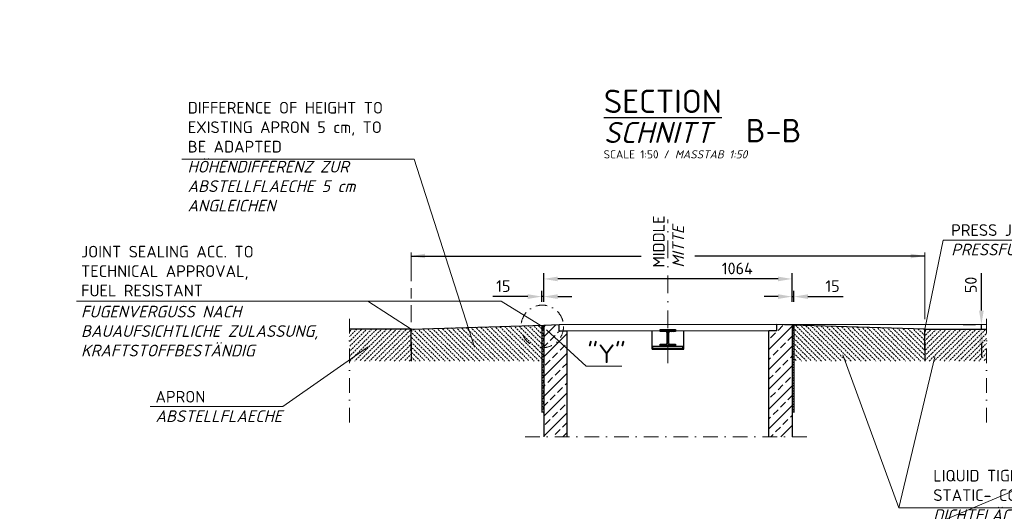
# Model space of a CAD drawing. Header units: millimetres. Extents: x -76904 to 25883, y -13890 to 20369.
# Tile 26 of 29: x 6366 to 10583, y 13827 to 15932. Entities that reach past the tile are written whole.
import ezdxf
from ezdxf.enums import TextEntityAlignment as Align

# ---------------------------------------------------------------- set-up
doc = ezdxf.new("R2010")
doc.units = ezdxf.units.MM
doc.header["$MEASUREMENT"] = 0
for name, pattern in [('STRICHPUNKT', [25.4, 12.7, -6.35, 0, -6.35]), ('STRICHPUNKT2', [0.5, 0.25, -0.125, 0, -0.125]), ('STRICHPUNKTX2', [2, 1, -0.5, 0, -0.5])]:
    doc.linetypes.add(name, pattern=pattern)
for name, color, linetype, lineweight in [('P------T2', 7, 'Continuous', 18), ('P------T7', 7, 'Continuous', 18), ('P-BS----Bem', 7, 'Continuous', 18), ('P-BSBOD', 7, 'Continuous', 30), ('P-BSWAN', 7, 'Continuous', 30), ('P-BSWANF', 7, 'Continuous', 18), ('P-SSHAL', 7, 'Continuous', 25)]:
    doc.layers.add(name, color=color, linetype=linetype, lineweight=lineweight)
doc.styles.add('isocpeur', font='isocpeur.ttf')
doc.styles.get("Standard").update_dxf_attribs({"font": 'isocpeur.ttf'})
doc.dimstyles.new('Kopie von ISO-25', dxfattribs={"dimscale": 20, "dimtxt": 2.5, "dimasz": 3, "dimexe": 1.25, "dimexo": 0.625, "dimgap": 1, "dimtad": 1, "dimtxsty": 'Standard', "dimcen": 2.5, "dimadec": 0, "dimazin": 0, "dimtfac": 1, "dimtmove": 0, "dimatfit": 1, "dimfxl": 0, "dimarcsym": 0})
pattern_1 = [(0, (-2838.4566, 6264.9059), (5e-16, 2), [])]
pattern_2 = [(45, (-2838.457, 6264.906), (-42.4264, 42.4264), []), (45, (-2796.03, 6264.906), (-42.4264, 42.4264), [30, -15])]
pattern_3 = [(180, (21122.5975, 6264.9059), (-5e-16, 2), [])]
pattern_4 = [(135, (10094.2, 14558.093), (-10.6066, -10.6066), [7.5, -3.75])]
pattern_5 = [(45, (10104.806, 14547.487), (-10.6066, 10.6066), [7.5, -3.75])]

# ---------------------------------------------------------------- blocks, each defined once
blk = doc.blocks.new('*D37')
at = {"layer": 'Defpoints', "color": 0, "lineweight": 0, "transparency": 16777216}
for p in [(8610.1, 14822.2), (8610.1, 14624.6), (9674.1, 14624.6)]:
    blk.add_point(p, dxfattribs=at)
at = {"layer": 'P-BS----Bem', "color": 0, "lineweight": -2, "transparency": 16777216}
for p, q in [((8610.1, 14724.6), (8610.1, 14847.2)), ((9674.1, 14724.6), (9674.1, 14847.2)), ((9614.1, 14822.2), (8670.1, 14822.2))]:
    blk.add_line(p, q, dxfattribs=at)
at = {"layer": 'P-BS----Bem', "color": 0, "lineweight": 0, "transparency": 16777216}
for points in [[(8670.1, 14832.2), (8670.1, 14812.2), (8610.1, 14822.2)], [(9614.1, 14832.2), (9614.1, 14812.2), (9674.1, 14822.2)]]:
    blk.add_solid(points, dxfattribs=at)
at = {"layer": 'P-BS----Bem', "color": 0, "transparency": 16777216, "insert": (9439.4, 14867.2), "char_height": 50, "attachment_point": 5}
blk.add_mtext('1064', dxfattribs=at)
blk = doc.blocks.new('*D38')
at = {"layer": 'Defpoints', "color": 0, "lineweight": 0, "transparency": 16777216}
for p in [(9682.1, 14746.6), (9674.1, 14624.6), (9682.1, 14624.3)]:
    blk.add_point(p, dxfattribs=at)
at = {"layer": 'P-BS----Bem', "color": 0, "lineweight": -2, "transparency": 16777216}
for p, q in [((9674.1, 14724.6), (9674.1, 14771.6)), ((9682.1, 14724.3), (9682.1, 14771.6)), ((9614.1, 14746.6), (9554.1, 14746.6)), ((9674.1, 14746.6), (9682.1, 14746.6)), ((9742.1, 14746.6), (9892.1, 14746.6))]:
    blk.add_line(p, q, dxfattribs=at)
at = {"layer": 'P-BS----Bem', "color": 0, "lineweight": 0, "transparency": 16777216}
for points in [[(9614.1, 14756.6), (9614.1, 14736.6), (9674.1, 14746.6)], [(9742.1, 14756.6), (9742.1, 14736.6), (9682.1, 14746.6)]]:
    blk.add_solid(points, dxfattribs=at)
at = {"layer": 'P-BS----Bem', "color": 0, "transparency": 16777216, "insert": (9847.1, 14791.6), "char_height": 50, "attachment_point": 5}
blk.add_mtext('15', dxfattribs=at)
blk = doc.blocks.new('*D39')
at = {"layer": 'Defpoints', "color": 0, "lineweight": 0, "transparency": 16777216}
for p in [(10484.8, 14626.6), (10506.3, 14626.6), (10506.3, 14606.6)]:
    blk.add_point(p, dxfattribs=at)
at = {"layer": 'P-BS----Bem', "color": 0, "lineweight": -2, "transparency": 16777216}
for p, q in [((10484.8, 14686.6), (10484.8, 14846.6)), ((10406.3, 14626.6), (10459.8, 14626.6)), ((10406.3, 14606.6), (10459.8, 14606.6)), ((10484.8, 14606.6), (10484.8, 14626.6)), ((10484.8, 14546.6), (10484.8, 14486.6))]:
    blk.add_line(p, q, dxfattribs=at)
at = {"layer": 'P-BS----Bem', "color": 0, "lineweight": 0, "transparency": 16777216}
for points in [[(10474.8, 14686.6), (10494.8, 14686.6), (10484.8, 14626.6)], [(10474.8, 14546.6), (10494.8, 14546.6), (10484.8, 14606.6)]]:
    blk.add_solid(points, dxfattribs=at)
at = {"layer": 'P-BS----Bem', "color": 0, "transparency": 16777216, "insert": (10439.8, 14796.6), "char_height": 50, "attachment_point": 5, "rotation": 90}
blk.add_mtext('50', dxfattribs=at)
blk = doc.blocks.new('*D40')
at = {"layer": 'Defpoints', "color": 0, "lineweight": 0, "transparency": 16777216}
for p in [(8602.1, 14746.6), (8602.1, 14624.3), (8610.1, 14624.6)]:
    blk.add_point(p, dxfattribs=at)
at = {"layer": 'P-BS----Bem', "color": 0, "lineweight": -2, "transparency": 16777216}
for p, q in [((8602.1, 14724.3), (8602.1, 14771.6)), ((8610.1, 14724.6), (8610.1, 14771.6)), ((8542.1, 14746.6), (8392.1, 14746.6)), ((8610.1, 14746.6), (8602.1, 14746.6)), ((8670.1, 14746.6), (8730.1, 14746.6))]:
    blk.add_line(p, q, dxfattribs=at)
at = {"layer": 'P-BS----Bem', "color": 0, "lineweight": 0, "transparency": 16777216}
for points in [[(8542.1, 14756.6), (8542.1, 14736.6), (8602.1, 14746.6)], [(8670.1, 14756.6), (8670.1, 14736.6), (8610.1, 14746.6)]]:
    blk.add_solid(points, dxfattribs=at)
at = {"layer": 'P-BS----Bem', "color": 0, "transparency": 16777216, "insert": (8437.1, 14791.6), "char_height": 50, "attachment_point": 5}
blk.add_mtext('15', dxfattribs=at)

msp = doc.modelspace()

# ---------------------------------------------------------------- hatches: boundary and pattern name
at = {"lineweight": 13}
h = msp.add_hatch(dxfattribs=at)
h.set_pattern_fill('BETON_UNBEWEHRT', color=256, scale=60, pattern_type=2)
h.set_pattern_definition(pattern_5)
h.paths.add_polyline_path([(7777.812, 14606.648), (8040.47, 14606.648), (8040.47, 14596.648), (8042.07, 14596.648), (8042.07, 14520.648), (8042.07, 14470.648), (7777.812, 14470.648)])
h = msp.add_hatch(dxfattribs=at)
h.set_pattern_fill('BETON_UNBEWEHRT', color=256, scale=60, angle=90, pattern_type=2)
h.set_pattern_definition(pattern_4)
h.paths.add_polyline_path([(8042.07, 14596.648), (8043.67, 14596.648), (8043.67, 14606.803), (8602.07, 14624.326), (8602.07, 14470.648), (8042.07, 14470.648), (8042.07, 14551.648)])
h = msp.add_hatch(dxfattribs=at)
h.set_pattern_fill('BETON_UNBEWEHRT', color=256, scale=60, angle=90, pattern_type=2)
h.set_pattern_definition(pattern_4)
h.paths.add_polyline_path([(10242.07, 14596.648), (10240.47, 14596.648), (10240.47, 14606.803), (9682.07, 14624.326), (9682.07, 14470.648), (10242.07, 14470.648), (10242.07, 14551.648)])
h = msp.add_hatch(dxfattribs=at)
h.set_pattern_fill('BETON_UNBEWEHRT', color=256, scale=60, pattern_type=2)
h.set_pattern_definition(pattern_5)
h.paths.add_polyline_path([(10506.329, 14606.648), (10243.67, 14606.648), (10243.67, 14596.648), (10242.07, 14596.648), (10242.07, 14520.648), (10242.07, 14470.648), (10506.329, 14470.648)])
at = {"layer": 'P-BSWANF'}
h = msp.add_hatch(dxfattribs=at)
h.set_pattern_fill('ANSI31', color=256, scale=16, angle=315, style=0)
h.set_pattern_definition(pattern_1)
h.paths.add_polyline_path([(8043.67, 14606.803), (8042.07, 14606.648), (8040.47, 14606.648), (8040.47, 14596.648), (8043.67, 14596.648)])
h = msp.add_hatch(dxfattribs=at)
h.set_pattern_fill('ANSI31', color=256, scale=16, angle=315, style=0)
h.set_pattern_definition(pattern_1)
h.paths.add_polyline_path([(8610.07, 14624.577), (8602.07, 14624.326), (8602.07, 14607.78), (8610.07, 14607.78)])
h = msp.add_hatch(dxfattribs=at)
h.set_pattern_fill('ANSI33', color=256, scale=240, style=0)
h.set_pattern_definition(pattern_2)
h.paths.add_polyline_path([(8610.07, 14146.648), (8710.07, 14146.648), (8710.07, 14600.648), (8676.07, 14600.648), (8676.07, 14626.648), (8610.07, 14624.577)])
h = msp.add_hatch(dxfattribs=at)
h.set_pattern_fill('ANSI33', color=256, scale=240, style=0)
h.set_pattern_definition(pattern_2)
h.paths.add_polyline_path([(9674.07, 14624.577), (9608.07, 14626.648), (9608.07, 14600.648), (9574.07, 14600.648), (9574.07, 14146.648), (9674.07, 14146.648)])
h = msp.add_hatch(dxfattribs=at)
h.set_pattern_fill('ANSI31', color=256, scale=16, angle=315, style=0)
h.set_pattern_definition(pattern_3)
h.paths.add_polyline_path([(9674.07, 14607.78), (9682.07, 14607.78), (9682.07, 14624.326), (9674.07, 14624.577)])
h = msp.add_hatch(dxfattribs=at)
h.set_pattern_fill('ANSI31', color=256, scale=16, angle=315, style=0)
h.set_pattern_definition(pattern_3)
h.paths.add_polyline_path([(10240.47, 14596.648), (10243.67, 14596.648), (10243.67, 14606.648), (10242.07, 14606.648), (10240.47, 14606.803)])
at = {"layer": 'P-SSHAL'}
h = msp.add_hatch(dxfattribs=at)
h.set_pattern_fill('ANSI31', color=256, scale=40, style=0)
h.set_pattern_definition([(45, (9590.0936, 8461.0693), (-3.535534, 3.535534), [])])
h.paths.add_polyline_path([(9150.87, 14596.72), (9175.27, 14596.72), (9175.27, 14605.92), (9142.07, 14605.92), (9142.07, 14533.92), (9175.27, 14533.92), (9175.27, 14543.12), (9150.87, 14543.12, -0.41421356), (9144.87, 14549.12), (9144.87, 14590.72, -0.41421356)])
h.paths.add_polyline_path([(9110.273, 14605.92), (9108.87, 14604.518), (9108.87, 14596.72), (9133.27, 14596.72, -0.41421356), (9139.27, 14590.72), (9139.27, 14549.12, -0.41421356), (9133.27, 14543.12), (9108.87, 14543.12), (9108.87, 14533.92), (9142.07, 14533.92), (9142.07, 14605.92)])

# ---------------------------------------------------------------- linework, layer by layer
at = {"color": 1, "lineweight": 0}
msp.add_line((25882.524, 20368.913), (-16135.736, 2597.362), dxfattribs=at)
at = {"layer": 'P------T2', "color": 7}
msp.add_line((6608.562, 14727.269), (8427.946, 14727.269), dxfattribs=at)
at = {"layer": 'P------T2'}
for p, q in [((7856.375, 14727.269), (8042.07, 14606.648)), ((8606.879, 14616.996), (8427.946, 14727.269)), ((10130.835, 13842.511), (9891.015, 14497.953)), ((10130.835, 13842.511), (10285.391, 14488.136)), ((10130.835, 13842.511), (11514.557, 13842.511))]:
    msp.add_line(p, q, dxfattribs=at)
for points in [[(7060.398, 15334.784), (8054.9, 15334.784), (8313.325, 14529.619)], [(8621.478, 14604.582), (8792.168, 14448.892), (8944.168, 14448.892)], [(6924.999, 14275.496), (7492.547, 14275.496), (7857.715, 14531.195)]]:
    msp.add_lwpolyline(points, dxfattribs=at)
at = {"layer": 'P------T2', "ltscale": 50}
msp.add_lwpolyline([(10739.721, 14988.085), (10321.227, 14988.085), (10242.07, 14606.648)], dxfattribs=at)
at = {"layer": 'P------T2', "linetype": 'STRICHPUNKTX2', "ltscale": 50}
msp.add_circle((8604.122, 14618.906), 91.052, dxfattribs=at)
at = {"layer": 'P-BS----Bem'}
for p, q in [((8042.07, 14935.419), (8042.07, 14812.297)), ((10242.07, 14935.419), (10242.07, 14650.073)), ((8042.07, 14782.223), (8042.07, 14738.695)), ((8042.07, 14709.413), (8042.07, 14637.224)), ((9618.07, 14626.648), (10506.329, 14626.648))]:
    msp.add_line(p, q, dxfattribs=at)
at = {"layer": 'P-BSBOD'}
for p, q in [((8042.07, 14606.648), (7777.812, 14606.648)), ((8040.47, 14606.648), (8040.47, 14596.648)), ((8043.67, 14596.648), (8040.47, 14596.648)), ((8043.67, 14606.803), (8042.07, 14606.648)), ((8042.07, 14520.648), (8042.07, 14596.648)), ((8043.67, 14606.803), (8610.07, 14624.577)), ((8043.67, 14606.803), (8043.67, 14596.648)), ((8602.07, 14624.326), (8602.07, 14250.648)), ((8602.07, 14607.78), (8610.07, 14607.78)), ((10240.47, 14606.803), (9674.07, 14624.577)), ((9682.07, 14607.78), (9674.07, 14607.78)), ((9682.07, 14624.326), (9682.07, 14250.648)), ((10240.47, 14606.803), (10240.47, 14596.648)), ((10240.47, 14606.803), (10242.07, 14606.648)), ((10240.47, 14596.648), (10243.67, 14596.648)), ((10242.07, 14606.648), (10506.329, 14606.648)), ((10242.07, 14520.648), (10242.07, 14596.648)), ((10243.67, 14606.648), (10243.67, 14596.648)), ((8042.07, 14551.648), (8042.07, 14470.648)), ((10242.07, 14551.648), (10242.07, 14470.648))]:
    msp.add_line(p, q, dxfattribs=at)
at = {"layer": 'P-BSWAN'}
for p, q in [((8610.07, 14624.577), (8676.07, 14626.648)), ((8610.07, 14624.577), (8610.07, 14146.648)), ((8676.07, 14600.648), (8676.07, 14626.648)), ((8676.07, 14600.648), (8710.07, 14600.648)), ((8710.07, 14146.648), (8710.07, 14600.648)), ((9574.07, 14146.648), (9574.07, 14600.648)), ((9608.07, 14600.648), (9574.07, 14600.648)), ((9608.07, 14600.648), (9608.07, 14626.648)), ((9674.07, 14624.577), (9608.07, 14626.648)), ((9674.07, 14624.577), (9674.07, 14146.648))]:
    msp.add_line(p, q, dxfattribs=at)
at = {"layer": 'P-BSWAN', "lineweight": 18}
for p, q in [((8676.07, 14626.648), (9608.07, 14626.648)), ((8710.07, 14600.648), (9108.87, 14600.648)), ((9175.27, 14600.648), (9574.07, 14600.648))]:
    msp.add_line(p, q, dxfattribs=at)
at = {"layer": 'P-BSWANF', "linetype": 'STRICHPUNKT', "ltscale": 5}
for p, q in [((7777.812, 14207.289), (7777.812, 14653.32)), ((10506.329, 14207.289), (10506.329, 14653.32)), ((8530.07, 14146.648), (9754.07, 14146.648))]:
    msp.add_line(p, q, dxfattribs=at)
at = {"layer": 'P-BSWANF'}
for points in [[(8602.006, 14595.687, -0.05949306), (8602.16, 14596.964, -0.05740352), (8602.614, 14598.192, -0.05389692), (8603.351, 14599.325, -0.04989952), (8604.343, 14600.321, -0.04617533), (8605.553, 14601.139, -0.04317976), (8606.935, 14601.751, -0.04317976)], [(8606.935, 14589.622, -0.04317976), (8605.553, 14590.234, -0.04617533), (8604.343, 14591.053, -0.04989952), (8603.351, 14592.048, -0.05389692), (8602.614, 14593.181, -0.05740352), (8602.16, 14594.41, -0.05949306), (8602.006, 14595.687, -0.05949306)], [(8606.937, 14601.749, 0.0441331), (8608.014, 14602.566, 0.04750486), (8608.891, 14603.53, 0.05098369), (8609.539, 14604.607, 0.05394265), (8609.936, 14605.763, 0.05566997), (8610.07, 14606.958, 0.05566997)], [(9677.204, 14601.749, -0.0441331), (9676.127, 14602.566, -0.04750486), (9675.25, 14603.53, -0.05098369), (9674.602, 14604.607, -0.05394265), (9674.205, 14605.763, -0.05566997), (9674.07, 14606.958, -0.05566997)], [(9682.134, 14595.687, 0.05949306), (9681.981, 14596.964, 0.05740352), (9681.527, 14598.192, 0.05389692), (9680.79, 14599.325, 0.04989952), (9679.798, 14600.321, 0.04617533), (9678.588, 14601.139, 0.04317976), (9677.206, 14601.751, 0.04317976)], [(9677.206, 14589.622, 0.04317976), (9678.588, 14590.234, 0.04617533), (9679.798, 14591.053, 0.04989952), (9680.79, 14592.048, 0.05389692), (9681.527, 14593.181, 0.05740352), (9681.981, 14594.41, 0.05949306), (9682.134, 14595.687, 0.05949306)], [(8602.006, 14573.148, -0.05949306), (8602.16, 14574.425, -0.05740352), (8602.614, 14575.654, -0.05389692), (8603.351, 14576.787, -0.04989952), (8604.343, 14577.782, -0.04617533), (8605.553, 14578.601, -0.04317976), (8606.935, 14579.213, -0.04317976)], [(8606.935, 14567.084, -0.04317976), (8605.553, 14567.695, -0.04617533), (8604.343, 14568.514, -0.04989952), (8603.351, 14569.509, -0.05389692), (8602.614, 14570.643, -0.05740352), (8602.16, 14571.871, -0.05949306), (8602.006, 14573.148, -0.05949306)], [(8602.006, 14550.61, -0.05949306), (8602.16, 14551.887, -0.05740352), (8602.614, 14553.116, -0.05389692), (8603.351, 14554.249, -0.04989952), (8604.343, 14555.244, -0.04617533), (8605.553, 14556.063, -0.04317976), (8606.935, 14556.675, -0.04317976)], [(8606.935, 14544.545, -0.04317976), (8605.553, 14545.157, -0.04617533), (8604.343, 14545.976, -0.04989952), (8603.351, 14546.971, -0.05389692), (8602.614, 14548.105, -0.05740352), (8602.16, 14549.333, -0.05949306), (8602.006, 14550.61, -0.05949306)], [(8610.07, 14584.415, 0.05566997), (8609.936, 14585.611, 0.05394265), (8609.539, 14586.766, 0.05098369), (8608.891, 14587.843, 0.04750486), (8608.014, 14588.807, 0.0441331), (8606.937, 14589.624, 0.0441331)], [(8606.937, 14579.211, 0.0441331), (8608.014, 14580.028, 0.04750486), (8608.891, 14580.992, 0.05098369), (8609.539, 14582.069, 0.05394265), (8609.936, 14583.224, 0.05566997), (8610.07, 14584.42, 0.05566997)], [(8610.07, 14561.877, 0.05566997), (8609.936, 14563.072, 0.05394265), (8609.539, 14564.228, 0.05098369), (8608.891, 14565.305, 0.04750486), (8608.014, 14566.268, 0.0441331), (8606.937, 14567.086, 0.0441331)], [(8606.937, 14556.673, 0.0441331), (8608.014, 14557.49, 0.04750486), (8608.891, 14558.453, 0.05098369), (8609.539, 14559.531, 0.05394265), (8609.936, 14560.686, 0.05566997), (8610.07, 14561.881, 0.05566997)], [(9674.07, 14584.415, -0.05566997), (9674.205, 14585.611, -0.05394265), (9674.602, 14586.766, -0.05098369), (9675.25, 14587.843, -0.04750486), (9676.127, 14588.807, -0.0441331), (9677.204, 14589.624, -0.0441331)], [(9677.204, 14579.211, -0.0441331), (9676.127, 14580.028, -0.04750486), (9675.25, 14580.992, -0.05098369), (9674.602, 14582.069, -0.05394265), (9674.205, 14583.224, -0.05566997), (9674.07, 14584.42, -0.05566997)], [(9674.07, 14561.877, -0.05566997), (9674.205, 14563.072, -0.05394265), (9674.602, 14564.228, -0.05098369), (9675.25, 14565.305, -0.04750486), (9676.127, 14566.268, -0.0441331), (9677.204, 14567.086, -0.0441331)], [(9677.204, 14556.673, -0.0441331), (9676.127, 14557.49, -0.04750486), (9675.25, 14558.453, -0.05098369), (9674.602, 14559.531, -0.05394265), (9674.205, 14560.686, -0.05566997), (9674.07, 14561.881, -0.05566997)], [(9682.134, 14573.148, 0.05949306), (9681.981, 14574.425, 0.05740352), (9681.527, 14575.654, 0.05389692), (9680.79, 14576.787, 0.04989952), (9679.798, 14577.782, 0.04617533), (9678.588, 14578.601, 0.04317976), (9677.206, 14579.213, 0.04317976)], [(9677.206, 14567.084, 0.04317976), (9678.588, 14567.695, 0.04617533), (9679.798, 14568.514, 0.04989952), (9680.79, 14569.509, 0.05389692), (9681.527, 14570.643, 0.05740352), (9681.981, 14571.871, 0.05949306), (9682.134, 14573.148, 0.05949306)], [(9682.134, 14550.61, 0.05949306), (9681.981, 14551.887, 0.05740352), (9681.527, 14553.116, 0.05389692), (9680.79, 14554.249, 0.04989952), (9679.798, 14555.244, 0.04617533), (9678.588, 14556.063, 0.04317976), (9677.206, 14556.675, 0.04317976)], [(9677.206, 14544.545, 0.04317976), (9678.588, 14545.157, 0.04617533), (9679.798, 14545.976, 0.04989952), (9680.79, 14546.971, 0.05389692), (9681.527, 14548.105, 0.05740352), (9681.981, 14549.333, 0.05949306), (9682.134, 14550.61, 0.05949306)], [(8602.006, 14528.072, -0.05949306), (8602.16, 14529.349, -0.05740352), (8602.614, 14530.577, -0.05389692), (8603.351, 14531.711, -0.04989952), (8604.343, 14532.706, -0.04617533), (8605.553, 14533.525, -0.04317976), (8606.935, 14534.136, -0.04317976)], [(8606.935, 14522.007, -0.04317976), (8605.553, 14522.619, -0.04617533), (8604.343, 14523.438, -0.04989952), (8603.351, 14524.433, -0.05389692), (8602.614, 14525.566, -0.05740352), (8602.16, 14526.795, -0.05949306), (8602.006, 14528.072, -0.05949306)], [(8602.006, 14505.534, -0.05949306), (8602.16, 14506.811, -0.05740352), (8602.614, 14508.039, -0.05389692), (8603.351, 14509.173, -0.04989952), (8604.343, 14510.168, -0.04617533), (8605.553, 14510.987, -0.04317976), (8606.935, 14511.598, -0.04317976)], [(8610.07, 14539.339, 0.05566997), (8609.936, 14540.534, 0.05394265), (8609.539, 14541.69, 0.05098369), (8608.891, 14542.767, 0.04750486), (8608.014, 14543.73, 0.0441331), (8606.937, 14544.548, 0.0441331)], [(8606.937, 14534.134, 0.0441331), (8608.014, 14534.952, 0.04750486), (8608.891, 14535.915, 0.05098369), (8609.539, 14536.992, 0.05394265), (8609.936, 14538.148, 0.05566997), (8610.07, 14539.343, 0.05566997)], [(8610.07, 14516.801, 0.05566997), (8609.936, 14517.996, 0.05394265), (8609.539, 14519.151, 0.05098369), (8608.891, 14520.229, 0.04750486), (8608.014, 14521.192, 0.0441331), (8606.937, 14522.009, 0.0441331)], [(8606.937, 14511.596, 0.0441331), (8608.014, 14512.413, 0.04750486), (8608.891, 14513.377, 0.05098369), (8609.539, 14514.454, 0.05394265), (8609.936, 14515.61, 0.05566997), (8610.07, 14516.805, 0.05566997)], [(9674.07, 14539.339, -0.05566997), (9674.205, 14540.534, -0.05394265), (9674.602, 14541.69, -0.05098369), (9675.25, 14542.767, -0.04750486), (9676.127, 14543.73, -0.0441331), (9677.204, 14544.548, -0.0441331)], [(9677.204, 14534.134, -0.0441331), (9676.127, 14534.952, -0.04750486), (9675.25, 14535.915, -0.05098369), (9674.602, 14536.992, -0.05394265), (9674.205, 14538.148, -0.05566997), (9674.07, 14539.343, -0.05566997)], [(9674.07, 14516.801, -0.05566997), (9674.205, 14517.996, -0.05394265), (9674.602, 14519.151, -0.05098369), (9675.25, 14520.229, -0.04750486), (9676.127, 14521.192, -0.0441331), (9677.204, 14522.009, -0.0441331)], [(9677.204, 14511.596, -0.0441331), (9676.127, 14512.413, -0.04750486), (9675.25, 14513.377, -0.05098369), (9674.602, 14514.454, -0.05394265), (9674.205, 14515.61, -0.05566997), (9674.07, 14516.805, -0.05566997)], [(9682.134, 14528.072, 0.05949306), (9681.981, 14529.349, 0.05740352), (9681.527, 14530.577, 0.05389692), (9680.79, 14531.711, 0.04989952), (9679.798, 14532.706, 0.04617533), (9678.588, 14533.525, 0.04317976), (9677.206, 14534.136, 0.04317976)], [(9677.206, 14522.007, 0.04317976), (9678.588, 14522.619, 0.04617533), (9679.798, 14523.438, 0.04989952), (9680.79, 14524.433, 0.05389692), (9681.527, 14525.566, 0.05740352), (9681.981, 14526.795, 0.05949306), (9682.134, 14528.072, 0.05949306)], [(9682.134, 14505.534, 0.05949306), (9681.981, 14506.811, 0.05740352), (9681.527, 14508.039, 0.05389692), (9680.79, 14509.173, 0.04989952), (9679.798, 14510.168, 0.04617533), (9678.588, 14510.987, 0.04317976), (9677.206, 14511.598, 0.04317976)], [(8606.935, 14499.469, -0.04317976), (8605.553, 14500.081, -0.04617533), (8604.343, 14500.9, -0.04989952), (8603.351, 14501.895, -0.05389692), (8602.614, 14503.028, -0.05740352), (8602.16, 14504.257, -0.05949306), (8602.006, 14505.534, -0.05949306)], [(8602.006, 14482.995, -0.05949306), (8602.16, 14484.272, -0.05740352), (8602.614, 14485.501, -0.05389692), (8603.351, 14486.634, -0.04989952), (8604.343, 14487.629, -0.04617533), (8605.553, 14488.448, -0.04317976), (8606.935, 14489.06, -0.04317976)], [(8606.935, 14476.931, -0.04317976), (8605.553, 14477.543, -0.04617533), (8604.343, 14478.361, -0.04989952), (8603.351, 14479.357, -0.05389692), (8602.614, 14480.49, -0.05740352), (8602.16, 14481.718, -0.05949306), (8602.006, 14482.995, -0.05949306)], [(8602.006, 14460.457, -0.05949306), (8602.16, 14461.734, -0.05740352), (8602.614, 14462.963, -0.05389692), (8603.351, 14464.096, -0.04989952), (8604.343, 14465.091, -0.04617533), (8605.553, 14465.91, -0.04317976), (8606.935, 14466.522, -0.04317976)], [(8610.07, 14494.262, 0.05566997), (8609.936, 14495.458, 0.05394265), (8609.539, 14496.613, 0.05098369), (8608.891, 14497.69, 0.04750486), (8608.014, 14498.654, 0.0441331), (8606.937, 14499.471, 0.0441331)], [(8606.937, 14489.058, 0.0441331), (8608.014, 14489.875, 0.04750486), (8608.891, 14490.839, 0.05098369), (8609.539, 14491.916, 0.05394265), (8609.936, 14493.071, 0.05566997), (8610.07, 14494.267, 0.05566997)], [(8610.07, 14471.724, 0.05566997), (8609.936, 14472.919, 0.05394265), (8609.539, 14474.075, 0.05098369), (8608.891, 14475.152, 0.04750486), (8608.014, 14476.116, 0.0441331), (8606.937, 14476.933, 0.0441331)], [(8606.937, 14466.52, 0.0441331), (8608.014, 14467.337, 0.04750486), (8608.891, 14468.3, 0.05098369), (8609.539, 14469.378, 0.05394265), (8609.936, 14470.533, 0.05566997), (8610.07, 14471.728, 0.05566997)], [(9674.07, 14494.262, -0.05566997), (9674.205, 14495.458, -0.05394265), (9674.602, 14496.613, -0.05098369), (9675.25, 14497.69, -0.04750486), (9676.127, 14498.654, -0.0441331), (9677.204, 14499.471, -0.0441331)], [(9677.204, 14489.058, -0.0441331), (9676.127, 14489.875, -0.04750486), (9675.25, 14490.839, -0.05098369), (9674.602, 14491.916, -0.05394265), (9674.205, 14493.071, -0.05566997), (9674.07, 14494.267, -0.05566997)], [(9674.07, 14471.724, -0.05566997), (9674.205, 14472.919, -0.05394265), (9674.602, 14474.075, -0.05098369), (9675.25, 14475.152, -0.04750486), (9676.127, 14476.116, -0.0441331), (9677.204, 14476.933, -0.0441331)], [(9677.204, 14466.52, -0.0441331), (9676.127, 14467.337, -0.04750486), (9675.25, 14468.3, -0.05098369), (9674.602, 14469.378, -0.05394265), (9674.205, 14470.533, -0.05566997), (9674.07, 14471.728, -0.05566997)], [(9677.206, 14499.469, 0.04317976), (9678.588, 14500.081, 0.04617533), (9679.798, 14500.9, 0.04989952), (9680.79, 14501.895, 0.05389692), (9681.527, 14503.028, 0.05740352), (9681.981, 14504.257, 0.05949306), (9682.134, 14505.534, 0.05949306)], [(9682.134, 14482.995, 0.05949306), (9681.981, 14484.272, 0.05740352), (9681.527, 14485.501, 0.05389692), (9680.79, 14486.634, 0.04989952), (9679.798, 14487.629, 0.04617533), (9678.588, 14488.448, 0.04317976), (9677.206, 14489.06, 0.04317976)], [(9677.206, 14476.931, 0.04317976), (9678.588, 14477.543, 0.04617533), (9679.798, 14478.361, 0.04989952), (9680.79, 14479.357, 0.05389692), (9681.527, 14480.49, 0.05740352), (9681.981, 14481.718, 0.05949306), (9682.134, 14482.995, 0.05949306)], [(9682.134, 14460.457, 0.05949306), (9681.981, 14461.734, 0.05740352), (9681.527, 14462.963, 0.05389692), (9680.79, 14464.096, 0.04989952), (9679.798, 14465.091, 0.04617533), (9678.588, 14465.91, 0.04317976), (9677.206, 14466.522, 0.04317976)], [(8606.935, 14454.393, -0.04317976), (8605.553, 14455.004, -0.04617533), (8604.343, 14455.823, -0.04989952), (8603.351, 14456.818, -0.05389692), (8602.614, 14457.952, -0.05740352), (8602.16, 14459.18, -0.05949306), (8602.006, 14460.457, -0.05949306)], [(8602.006, 14437.919, -0.05949306), (8602.16, 14439.196, -0.05740352), (8602.614, 14440.424, -0.05389692), (8603.351, 14441.558, -0.04989952), (8604.343, 14442.553, -0.04617533), (8605.553, 14443.372, -0.04317976), (8606.935, 14443.984, -0.04317976)], [(8606.935, 14431.854, -0.04317976), (8605.553, 14432.466, -0.04617533), (8604.343, 14433.285, -0.04989952), (8603.351, 14434.28, -0.05389692), (8602.614, 14435.413, -0.05740352), (8602.16, 14436.642, -0.05949306), (8602.006, 14437.919, -0.05949306)], [(8610.07, 14449.186, 0.05566997), (8609.936, 14450.381, 0.05394265), (8609.539, 14451.537, 0.05098369), (8608.891, 14452.614, 0.04750486), (8608.014, 14453.577, 0.0441331), (8606.937, 14454.395, 0.0441331)], [(8606.937, 14443.981, 0.0441331), (8608.014, 14444.799, 0.04750486), (8608.891, 14445.762, 0.05098369), (8609.539, 14446.839, 0.05394265), (8609.936, 14447.995, 0.05566997), (8610.07, 14449.19, 0.05566997)], [(8610.07, 14426.648, 0.05566997), (8609.936, 14427.843, 0.05394265), (8609.539, 14428.998, 0.05098369), (8608.891, 14430.076, 0.04750486), (8608.014, 14431.039, 0.0441331), (8606.937, 14431.856, 0.0441331)], [(8606.937, 14421.443, 0.0441331), (8608.014, 14422.261, 0.04750486), (8608.891, 14423.224, 0.05098369), (8609.539, 14424.301, 0.05394265), (8609.936, 14425.457, 0.05566997), (8610.07, 14426.652, 0.05566997)], [(9674.07, 14449.186, -0.05566997), (9674.205, 14450.381, -0.05394265), (9674.602, 14451.537, -0.05098369), (9675.25, 14452.614, -0.04750486), (9676.127, 14453.577, -0.0441331), (9677.204, 14454.395, -0.0441331)], [(9677.204, 14443.981, -0.0441331), (9676.127, 14444.799, -0.04750486), (9675.25, 14445.762, -0.05098369), (9674.602, 14446.839, -0.05394265), (9674.205, 14447.995, -0.05566997), (9674.07, 14449.19, -0.05566997)], [(9674.07, 14426.648, -0.05566997), (9674.205, 14427.843, -0.05394265), (9674.602, 14428.998, -0.05098369), (9675.25, 14430.076, -0.04750486), (9676.127, 14431.039, -0.0441331), (9677.204, 14431.856, -0.0441331)], [(9677.204, 14421.443, -0.0441331), (9676.127, 14422.261, -0.04750486), (9675.25, 14423.224, -0.05098369), (9674.602, 14424.301, -0.05394265), (9674.205, 14425.457, -0.05566997), (9674.07, 14426.652, -0.05566997)], [(9677.206, 14454.393, 0.04317976), (9678.588, 14455.004, 0.04617533), (9679.798, 14455.823, 0.04989952), (9680.79, 14456.818, 0.05389692), (9681.527, 14457.952, 0.05740352), (9681.981, 14459.18, 0.05949306), (9682.134, 14460.457, 0.05949306)], [(9682.134, 14437.919, 0.05949306), (9681.981, 14439.196, 0.05740352), (9681.527, 14440.424, 0.05389692), (9680.79, 14441.558, 0.04989952), (9679.798, 14442.553, 0.04617533), (9678.588, 14443.372, 0.04317976), (9677.206, 14443.984, 0.04317976)], [(9677.206, 14431.854, 0.04317976), (9678.588, 14432.466, 0.04617533), (9679.798, 14433.285, 0.04989952), (9680.79, 14434.28, 0.05389692), (9681.527, 14435.413, 0.05740352), (9681.981, 14436.642, 0.05949306), (9682.134, 14437.919, 0.05949306)], [(8601.973, 14393.444, -0.05949306), (8602.126, 14394.721, -0.05740352), (8602.58, 14395.949, -0.05389692), (8603.317, 14397.083, -0.04989952), (8604.309, 14398.078, -0.04617533), (8605.52, 14398.897, -0.04317976), (8606.901, 14399.508, -0.04317976)], [(8606.901, 14387.379, -0.04317976), (8605.52, 14387.991, -0.04617533), (8604.309, 14388.81, -0.04989952), (8603.317, 14389.805, -0.05389692), (8602.58, 14390.938, -0.05740352), (8602.126, 14392.167, -0.05949306), (8601.973, 14393.444, -0.05949306)], [(8602.006, 14415.381, -0.05949306), (8602.16, 14416.658, -0.05740352), (8602.614, 14417.886, -0.05389692), (8603.351, 14419.02, -0.04989952), (8604.343, 14420.015, -0.04617533), (8605.553, 14420.834, -0.04317976), (8606.935, 14421.445, -0.04317976)], [(8606.935, 14409.316, -0.04317976), (8605.553, 14409.928, -0.04617533), (8604.343, 14410.747, -0.04989952), (8603.351, 14411.742, -0.05389692), (8602.614, 14412.875, -0.05740352), (8602.16, 14414.104, -0.05949306), (8602.006, 14415.381, -0.05949306)], [(8606.903, 14399.506, 0.0441331), (8607.98, 14400.324, 0.04750486), (8608.857, 14401.287, 0.05098369), (8609.505, 14402.364, 0.05394265), (8609.903, 14403.52, 0.05566997), (8610.037, 14404.715, 0.05566997)], [(8610.037, 14382.173, 0.05566997), (8609.903, 14383.368, 0.05394265), (8609.505, 14384.523, 0.05098369), (8608.857, 14385.601, 0.04750486), (8607.98, 14386.564, 0.0441331), (8606.903, 14387.381, 0.0441331)], [(8606.903, 14376.968, 0.0441331), (8607.98, 14377.785, 0.04750486), (8608.857, 14378.749, 0.05098369), (8609.505, 14379.826, 0.05394265), (8609.903, 14380.981, 0.05566997), (8610.037, 14382.177, 0.05566997)], [(8610.07, 14404.11, 0.05566997), (8609.936, 14405.305, 0.05394265), (8609.539, 14406.46, 0.05098369), (8608.891, 14407.537, 0.04750486), (8608.014, 14408.501, 0.0441331), (8606.937, 14409.318, 0.0441331)], [(9674.07, 14404.11, -0.05566997), (9674.205, 14405.305, -0.05394265), (9674.602, 14406.46, -0.05098369), (9675.25, 14407.537, -0.04750486), (9676.127, 14408.501, -0.0441331), (9677.204, 14409.318, -0.0441331)], [(9677.204, 14398.905, -0.0441331), (9676.127, 14399.722, -0.04750486), (9675.25, 14400.686, -0.05098369), (9674.602, 14401.763, -0.05394265), (9674.205, 14402.918, -0.05566997), (9674.07, 14404.114, -0.05566997)], [(9674.07, 14381.571, -0.05566997), (9674.205, 14382.766, -0.05394265), (9674.602, 14383.922, -0.05098369), (9675.25, 14384.999, -0.04750486), (9676.127, 14385.963, -0.0441331), (9677.204, 14386.78, -0.0441331)], [(9677.204, 14376.367, -0.0441331), (9676.127, 14377.184, -0.04750486), (9675.25, 14378.147, -0.05098369), (9674.602, 14379.225, -0.05394265), (9674.205, 14380.38, -0.05566997), (9674.07, 14381.575, -0.05566997)], [(9682.134, 14415.381, 0.05949306), (9681.981, 14416.658, 0.05740352), (9681.527, 14417.886, 0.05389692), (9680.79, 14419.02, 0.04989952), (9679.798, 14420.015, 0.04617533), (9678.588, 14420.834, 0.04317976), (9677.206, 14421.445, 0.04317976)], [(9677.206, 14409.316, 0.04317976), (9678.588, 14409.928, 0.04617533), (9679.798, 14410.747, 0.04989952), (9680.79, 14411.742, 0.05389692), (9681.527, 14412.875, 0.05740352), (9681.981, 14414.104, 0.05949306), (9682.134, 14415.381, 0.05949306)], [(9682.134, 14392.842, 0.05949306), (9681.981, 14394.119, 0.05740352), (9681.527, 14395.348, 0.05389692), (9680.79, 14396.481, 0.04989952), (9679.798, 14397.476, 0.04617533), (9678.588, 14398.295, 0.04317976), (9677.206, 14398.907, 0.04317976)], [(9677.206, 14386.778, 0.04317976), (9678.588, 14387.39, 0.04617533), (9679.798, 14388.209, 0.04989952), (9680.79, 14389.204, 0.05389692), (9681.527, 14390.337, 0.05740352), (9681.981, 14391.565, 0.05949306), (9682.134, 14392.842, 0.05949306)], [(8601.939, 14348.969, -0.05949306), (8602.092, 14350.246, -0.05740352), (8602.546, 14351.474, -0.05389692), (8603.283, 14352.607, -0.04989952), (8604.276, 14353.603, -0.04617533), (8605.486, 14354.421, -0.04317976), (8606.868, 14355.033, -0.04317976)], [(8606.868, 14342.904, -0.04317976), (8605.486, 14343.516, -0.04617533), (8604.276, 14344.335, -0.04989952), (8603.283, 14345.33, -0.05389692), (8602.546, 14346.463, -0.05740352), (8602.092, 14347.692, -0.05949306), (8601.939, 14348.969, -0.05949306)], [(8601.973, 14370.906, -0.05949306), (8602.126, 14372.183, -0.05740352), (8602.58, 14373.411, -0.05389692), (8603.317, 14374.544, -0.04989952), (8604.309, 14375.539, -0.04617533), (8605.52, 14376.358, -0.04317976), (8606.901, 14376.97, -0.04317976)], [(8606.901, 14364.841, -0.04317976), (8605.52, 14365.453, -0.04617533), (8604.309, 14366.272, -0.04989952), (8603.317, 14367.267, -0.05389692), (8602.58, 14368.4, -0.05740352), (8602.126, 14369.628, -0.05949306), (8601.973, 14370.906, -0.05949306)], [(8606.87, 14355.031, 0.0441331), (8607.946, 14355.848, 0.04750486), (8608.823, 14356.812, 0.05098369), (8609.471, 14357.889, 0.05394265), (8609.869, 14359.045, 0.05566997), (8610.003, 14360.24, 0.05566997)], [(8610.003, 14337.697, 0.05566997), (8609.869, 14338.893, 0.05394265), (8609.471, 14340.048, 0.05098369), (8608.823, 14341.125, 0.04750486), (8607.946, 14342.089, 0.0441331), (8606.87, 14342.906, 0.0441331)], [(8610.037, 14359.634, 0.05566997), (8609.903, 14360.83, 0.05394265), (8609.505, 14361.985, 0.05098369), (8608.857, 14363.062, 0.04750486), (8607.98, 14364.026, 0.0441331), (8606.903, 14364.843, 0.0441331)], [(9674.07, 14359.033, -0.05566997), (9674.205, 14360.228, -0.05394265), (9674.602, 14361.384, -0.05098369), (9675.25, 14362.461, -0.04750486), (9676.127, 14363.424, -0.0441331), (9677.204, 14364.242, -0.0441331)], [(9677.204, 14353.828, -0.0441331), (9676.127, 14354.646, -0.04750486), (9675.25, 14355.609, -0.05098369), (9674.602, 14356.686, -0.05394265), (9674.205, 14357.842, -0.05566997), (9674.07, 14359.037, -0.05566997)], [(9674.07, 14336.495, -0.05566997), (9674.205, 14337.69, -0.05394265), (9674.602, 14338.845, -0.05098369), (9675.25, 14339.923, -0.04750486), (9676.127, 14340.886, -0.0441331), (9677.204, 14341.703, -0.0441331)], [(9682.134, 14370.304, 0.05949306), (9681.981, 14371.581, 0.05740352), (9681.527, 14372.81, 0.05389692), (9680.79, 14373.943, 0.04989952), (9679.798, 14374.938, 0.04617533), (9678.588, 14375.757, 0.04317976), (9677.206, 14376.369, 0.04317976)], [(9677.206, 14364.24, 0.04317976), (9678.588, 14364.851, 0.04617533), (9679.798, 14365.67, 0.04989952), (9680.79, 14366.665, 0.05389692), (9681.527, 14367.799, 0.05740352), (9681.981, 14369.027, 0.05949306), (9682.134, 14370.304, 0.05949306)], [(9682.134, 14347.766, 0.05949306), (9681.981, 14349.043, 0.05740352), (9681.527, 14350.272, 0.05389692), (9680.79, 14351.405, 0.04989952), (9679.798, 14352.4, 0.04617533), (9678.588, 14353.219, 0.04317976), (9677.206, 14353.831, 0.04317976)], [(9677.206, 14341.701, 0.04317976), (9678.588, 14342.313, 0.04617533), (9679.798, 14343.132, 0.04989952), (9680.79, 14344.127, 0.05389692), (9681.527, 14345.26, 0.05740352), (9681.981, 14346.489, 0.05949306), (9682.134, 14347.766, 0.05949306)], [(8601.939, 14326.43, -0.05949306), (8602.092, 14327.707, -0.05740352), (8602.546, 14328.936, -0.05389692), (8603.283, 14330.069, -0.04989952), (8604.276, 14331.064, -0.04617533), (8605.486, 14331.883, -0.04317976), (8606.868, 14332.495, -0.04317976)], [(8606.868, 14320.366, -0.04317976), (8605.486, 14320.977, -0.04617533), (8604.276, 14321.796, -0.04989952), (8603.283, 14322.791, -0.05389692), (8602.546, 14323.925, -0.05740352), (8602.092, 14325.153, -0.05949306), (8601.939, 14326.43, -0.05949306)], [(8601.939, 14303.892, -0.05949306), (8602.092, 14305.169, -0.05740352), (8602.546, 14306.398, -0.05389692), (8603.283, 14307.531, -0.04989952), (8604.276, 14308.526, -0.04617533), (8605.486, 14309.345, -0.04317976), (8606.868, 14309.957, -0.04317976)], [(8606.868, 14297.828, -0.04317976), (8605.486, 14298.439, -0.04617533), (8604.276, 14299.258, -0.04989952), (8603.283, 14300.253, -0.05389692), (8602.546, 14301.387, -0.05740352), (8602.092, 14302.615, -0.05949306), (8601.939, 14303.892, -0.05949306)], [(8606.87, 14332.493, 0.0441331), (8607.946, 14333.31, 0.04750486), (8608.823, 14334.274, 0.05098369), (8609.471, 14335.351, 0.05394265), (8609.869, 14336.506, 0.05566997), (8610.003, 14337.702, 0.05566997)], [(8610.003, 14315.159, 0.05566997), (8609.869, 14316.354, 0.05394265), (8609.471, 14317.51, 0.05098369), (8608.823, 14318.587, 0.04750486), (8607.946, 14319.55, 0.0441331), (8606.87, 14320.368, 0.0441331)], [(8606.87, 14309.955, 0.0441331), (8607.946, 14310.772, 0.04750486), (8608.823, 14311.735, 0.05098369), (8609.471, 14312.813, 0.05394265), (8609.869, 14313.968, 0.05566997), (8610.003, 14315.163, 0.05566997)], [(8610.003, 14292.621, 0.05566997), (8609.869, 14293.816, 0.05394265), (8609.471, 14294.972, 0.05098369), (8608.823, 14296.049, 0.04750486), (8607.946, 14297.012, 0.0441331), (8606.87, 14297.83, 0.0441331)], [(9677.204, 14331.29, -0.0441331), (9676.127, 14332.108, -0.04750486), (9675.25, 14333.071, -0.05098369), (9674.602, 14334.148, -0.05394265), (9674.205, 14335.304, -0.05566997), (9674.07, 14336.499, -0.05566997)], [(9674.07, 14313.957, -0.05566997), (9674.205, 14315.152, -0.05394265), (9674.602, 14316.307, -0.05098369), (9675.25, 14317.384, -0.04750486), (9676.127, 14318.348, -0.0441331), (9677.204, 14319.165, -0.0441331)], [(9677.204, 14308.752, -0.0441331), (9676.127, 14309.569, -0.04750486), (9675.25, 14310.533, -0.05098369), (9674.602, 14311.61, -0.05394265), (9674.205, 14312.765, -0.05566997), (9674.07, 14313.961, -0.05566997)], [(9674.07, 14291.418, -0.05566997), (9674.205, 14292.613, -0.05394265), (9674.602, 14293.769, -0.05098369), (9675.25, 14294.846, -0.04750486), (9676.127, 14295.81, -0.0441331), (9677.204, 14296.627, -0.0441331)], [(9682.134, 14325.228, 0.05949306), (9681.981, 14326.505, 0.05740352), (9681.527, 14327.733, 0.05389692), (9680.79, 14328.867, 0.04989952), (9679.798, 14329.862, 0.04617533), (9678.588, 14330.681, 0.04317976), (9677.206, 14331.292, 0.04317976)], [(9677.206, 14319.163, 0.04317976), (9678.588, 14319.775, 0.04617533), (9679.798, 14320.594, 0.04989952), (9680.79, 14321.589, 0.05389692), (9681.527, 14322.722, 0.05740352), (9681.981, 14323.951, 0.05949306), (9682.134, 14325.228, 0.05949306)], [(9682.134, 14302.689, 0.05949306), (9681.981, 14303.967, 0.05740352), (9681.527, 14305.195, 0.05389692), (9680.79, 14306.328, 0.04989952), (9679.798, 14307.323, 0.04617533), (9678.588, 14308.142, 0.04317976), (9677.206, 14308.754, 0.04317976)], [(9677.206, 14296.625, 0.04317976), (9678.588, 14297.237, 0.04617533), (9679.798, 14298.056, 0.04989952), (9680.79, 14299.051, 0.05389692), (9681.527, 14300.184, 0.05740352), (9681.981, 14301.412, 0.05949306), (9682.134, 14302.689, 0.05949306)], [(8601.939, 14281.354, -0.05949306), (8602.092, 14282.631, -0.05740352), (8602.546, 14283.859, -0.05389692), (8603.283, 14284.993, -0.04989952), (8604.276, 14285.988, -0.04617533), (8605.486, 14286.807, -0.04317976), (8606.868, 14287.418, -0.04317976)], [(8606.868, 14275.289, -0.04317976), (8605.486, 14275.901, -0.04617533), (8604.276, 14276.72, -0.04989952), (8603.283, 14277.715, -0.05389692), (8602.546, 14278.848, -0.05740352), (8602.092, 14280.077, -0.05949306), (8601.939, 14281.354, -0.05949306)], [(8601.939, 14258.816, -0.05949306), (8602.092, 14260.093, -0.05740352), (8602.546, 14261.321, -0.05389692), (8603.283, 14262.455, -0.04989952), (8604.276, 14263.45, -0.04617533), (8605.486, 14264.269, -0.04317976), (8606.868, 14264.88, -0.04317976)], [(8606.868, 14252.751, -0.04317976), (8605.486, 14253.363, -0.04617533), (8604.276, 14254.182, -0.04989952), (8603.283, 14255.177, -0.05389692), (8602.546, 14256.31, -0.05740352), (8602.092, 14257.539, -0.05949306), (8601.939, 14258.816, -0.05949306)], [(8606.87, 14287.416, 0.0441331), (8607.946, 14288.234, 0.04750486), (8608.823, 14289.197, 0.05098369), (8609.471, 14290.274, 0.05394265), (8609.869, 14291.43, 0.05566997), (8610.003, 14292.625, 0.05566997)], [(8610.003, 14270.083, 0.05566997), (8609.869, 14271.278, 0.05394265), (8609.471, 14272.433, 0.05098369), (8608.823, 14273.511, 0.04750486), (8607.946, 14274.474, 0.0441331), (8606.87, 14275.291, 0.0441331)], [(8606.87, 14264.878, 0.0441331), (8607.946, 14265.696, 0.04750486), (8608.823, 14266.659, 0.05098369), (8609.471, 14267.736, 0.05394265), (8609.869, 14268.892, 0.05566997), (8610.003, 14270.087, 0.05566997)], [(9677.204, 14286.214, -0.0441331), (9676.127, 14287.031, -0.04750486), (9675.25, 14287.994, -0.05098369), (9674.602, 14289.072, -0.05394265), (9674.205, 14290.227, -0.05566997), (9674.07, 14291.422, -0.05566997)], [(9674.07, 14268.88, -0.05566997), (9674.205, 14270.075, -0.05394265), (9674.602, 14271.231, -0.05098369), (9675.25, 14272.308, -0.04750486), (9676.127, 14273.271, -0.0441331), (9677.204, 14274.089, -0.0441331)], [(9677.204, 14263.675, -0.0441331), (9676.127, 14264.493, -0.04750486), (9675.25, 14265.456, -0.05098369), (9674.602, 14266.534, -0.05394265), (9674.205, 14267.689, -0.05566997), (9674.07, 14268.884, -0.05566997)], [(9682.134, 14280.151, 0.05949306), (9681.981, 14281.428, 0.05740352), (9681.527, 14282.657, 0.05389692), (9680.79, 14283.79, 0.04989952), (9679.798, 14284.785, 0.04617533), (9678.588, 14285.604, 0.04317976), (9677.206, 14286.216, 0.04317976)], [(9677.206, 14274.087, 0.04317976), (9678.588, 14274.698, 0.04617533), (9679.798, 14275.517, 0.04989952), (9680.79, 14276.512, 0.05389692), (9681.527, 14277.646, 0.05740352), (9681.981, 14278.874, 0.05949306), (9682.134, 14280.151, 0.05949306)], [(9682.134, 14257.613, 0.05949306), (9681.981, 14258.89, 0.05740352), (9681.527, 14260.119, 0.05389692), (9680.79, 14261.252, 0.04989952), (9679.798, 14262.247, 0.04617533), (9678.588, 14263.066, 0.04317976), (9677.206, 14263.678, 0.04317976)], [(9677.206, 14251.548, 0.04317976), (9678.588, 14252.16, 0.04617533), (9679.798, 14252.979, 0.04989952), (9680.79, 14253.974, 0.05389692), (9681.527, 14255.107, 0.05740352), (9681.981, 14256.336, 0.05949306), (9682.134, 14257.613, 0.05949306)], [(8610.003, 14247.544, 0.05566997), (8609.869, 14248.74, 0.05394265), (8609.471, 14249.895, 0.05098369), (8608.823, 14250.972, 0.04750486), (8607.946, 14251.936, 0.0441331), (8606.87, 14252.753, 0.0441331)], [(9674.07, 14246.342, -0.05566997), (9674.205, 14247.537, -0.05394265), (9674.602, 14248.692, -0.05098369), (9675.25, 14249.77, -0.04750486), (9676.127, 14250.733, -0.0441331), (9677.204, 14251.55, -0.0441331)]]:
    msp.add_lwpolyline(points, format="xyb", dxfattribs=at)
at = {"layer": 'P-SSHAL', "linetype": 'STRICHPUNKT2', "lineweight": 18, "ltscale": 300}
msp.add_line((9142.07, 14461.334), (9142.07, 15076.843), dxfattribs=at)
at = {"layer": 'P-SSHAL'}
for p, q in [((9074.07, 14521.92), (9074.07, 14600.648)), ((9108.87, 14605.92), (9175.27, 14605.92)), ((9108.87, 14596.72), (9108.87, 14605.92)), ((9133.27, 14596.72), (9108.87, 14596.72)), ((9175.27, 14596.72), (9150.87, 14596.72)), ((9175.27, 14605.92), (9175.27, 14596.72)), ((9210.07, 14521.92), (9210.07, 14600.648)), ((9139.27, 14549.12), (9139.27, 14590.72)), ((9144.87, 14590.72), (9144.87, 14549.12)), ((9074.07, 14525.92), (9210.07, 14525.92)), ((9074.07, 14521.92), (9210.07, 14521.92)), ((9078.07, 14533.92), (9206.07, 14533.92)), ((9078.07, 14525.92), (9078.07, 14533.92)), ((9108.87, 14543.12), (9133.27, 14543.12)), ((9108.87, 14533.92), (9108.87, 14543.12)), ((9150.87, 14543.12), (9175.27, 14543.12)), ((9175.27, 14543.12), (9175.27, 14533.92)), ((9206.07, 14525.92), (9206.07, 14533.92))]:
    msp.add_line(p, q, dxfattribs=at)
for centre, start, end in [((9133.27, 14590.72), 0, 90), ((9150.87, 14590.72), 90, 180), ((9133.27, 14549.12), 270, 0), ((9150.87, 14549.12), 180, 270)]:
    msp.add_arc(centre, 6, start, end, dxfattribs=at)

# ---------------------------------------------------------------- texts
at = {"layer": 'P------T2', "char_height": 50, "attachment_point": 1}
for s, insert, width in [('DIFFERENCE OF HEIGHT TO EXISTING APRON 5 cm, TO BE ADAPTED', (7085.736, 15580.301), 887.42528), ('{\\fISOCPEUR|b0|i1|c0|p34;HÖHENDIFFERENZ ZUR ABSTELLFLAECHE 5 cm ANGLEICHEN}', (7084.746, 15327.789), 1020.06358), ('PRESS JOINT\\P{\\fISOCPEUR|b0|i1|c0|p34;PRESSFUGE}', (10355.658, 15056.391), 409.58453), ('JOINT SEALING ACC. TO\\PTECHNICAL APPROVAL,\\PFUEL RESISTANT', (6628.937, 14964.047), 1165.94863), ('{\\fISOCPEUR|b0|i1|c0|p34;FUGENVERGUSS NACH BAUAUFSICHTLICHE ZULASSUNG, KRAFTSTOFFBESTÄNDIG}', (6628.483, 14707.304), 1032.85111), ('APRON {\\fISOCPEUR|b0|i1|c0|p34;ABSTELLFLAECHE}', (6947.385, 14342.879), 620.98812), ('LIQUID TIGHT CONCRETE AREA ACC. TO\\PSTATIC- CONSTRUCTIVE DESIGN', (10278.689, 14004.793), 1350.89418), ('{\\fISOCPEUR|b0|i1|c0|p34;DICHTFLÄCHE BETON NACH STATISCH-\\PKONSTRUKTIVER BEMESSUNG}', (10277.7, 13835.516), 1472.26071)]:
    msp.add_mtext(s, dxfattribs=dict(at, insert=insert, width=width))
at = {"layer": 'P------T2', "insert": (8866.776, 15373.178), "char_height": 35, "width": 662.23127, "attachment_point": 1, "style": 'isocpeur'}
msp.add_mtext('SCALE 1:50 / {\\fISOCPEUR|b0|i1|c0|p34;MASSTAB 1:50}', dxfattribs=at)
at = {"layer": 'P------T2', "insert": (9077.915, 14870.688), "char_height": 50, "width": 143.99851, "attachment_point": 1, "rotation": 90}
msp.add_mtext('MIDDLE\\P{\\fISOCPEUR|b0|i1|c0|p34;MITTE}', dxfattribs=at)
at = {"layer": 'P------T7', "linetype": 'Continuous', "lineweight": 25}
msp.add_text('"Y"', height=80, dxfattribs=at).set_placement((8797.579, 14501.803), align=Align.MIDDLE_LEFT)
at = {"layer": 'P------T7', "linetype": 'Continuous', "lineweight": 25, "attachment_point": 7}
for s, insert, char_height in [('{\\LSECTION}', (8867.602, 15532.842), 100), ('B-B', (9475.47, 15407.413), 100), ('{\\fISOCPEUR|b0|i1|c0|p34;SCHNITT}', (8867.602, 15404.343), 90)]:
    msp.add_mtext(s, dxfattribs=dict(at, insert=insert, char_height=char_height))

# ---------------------------------------------------------------- dimensions: what is measured, and where the dimension line sits
at = {"layer": 'P-BS----Bem'}
dim = msp.add_linear_dim(base=(8610.07, 14822.181), p1=(9674.07, 14624.577), p2=(8610.07, 14624.577), dimstyle='Kopie von ISO-25', override={"dimexo": 5}, dxfattribs=at)
dim.commit()
dim.dimension.update_dxf_attribs({"geometry": '*D37', "text_midpoint": (9439.374, 14822.181), "dimtype": 160})
for base, p1, p2, angle, text, picture, middle in [((10484.795, 14626.648), (10506.329, 14606.648), (10506.329, 14626.648), 90, '50', '*D39', (10439.795, 14796.648)), ((9682.07, 14746.648), (9674.07, 14624.577), (9682.07, 14624.326), 180, '15', '*D38', (9847.07, 14791.648))]:
    dim = msp.add_linear_dim(base=base, p1=p1, p2=p2, angle=angle, text=text, dimstyle='Kopie von ISO-25', override={"dimexo": 5}, dxfattribs=at)
    dim.commit()
    dim.dimension.update_dxf_attribs({"geometry": picture, "text_midpoint": middle})
dim = msp.add_linear_dim(base=(8602.07, 14746.648), p1=(8610.07, 14624.577), p2=(8602.07, 14624.326), text='15', dimstyle='Kopie von ISO-25', override={"dimexo": 5}, dxfattribs=at)
dim.commit()
dim.dimension.update_dxf_attribs({"geometry": '*D40', "text_midpoint": (8437.07, 14791.648)})

# ---------------------------------------------------------------- leaders
for points in [[(8042.07, 14920.419), (9027.971, 14920.419)], [(10242.07, 14920.419), (9257.375, 14920.419)]]:
    msp.add_leader(points, dimstyle='Kopie von ISO-25', override={"dimexo": 5}, dxfattribs=at)

doc.saveas('drawing.dxf')
